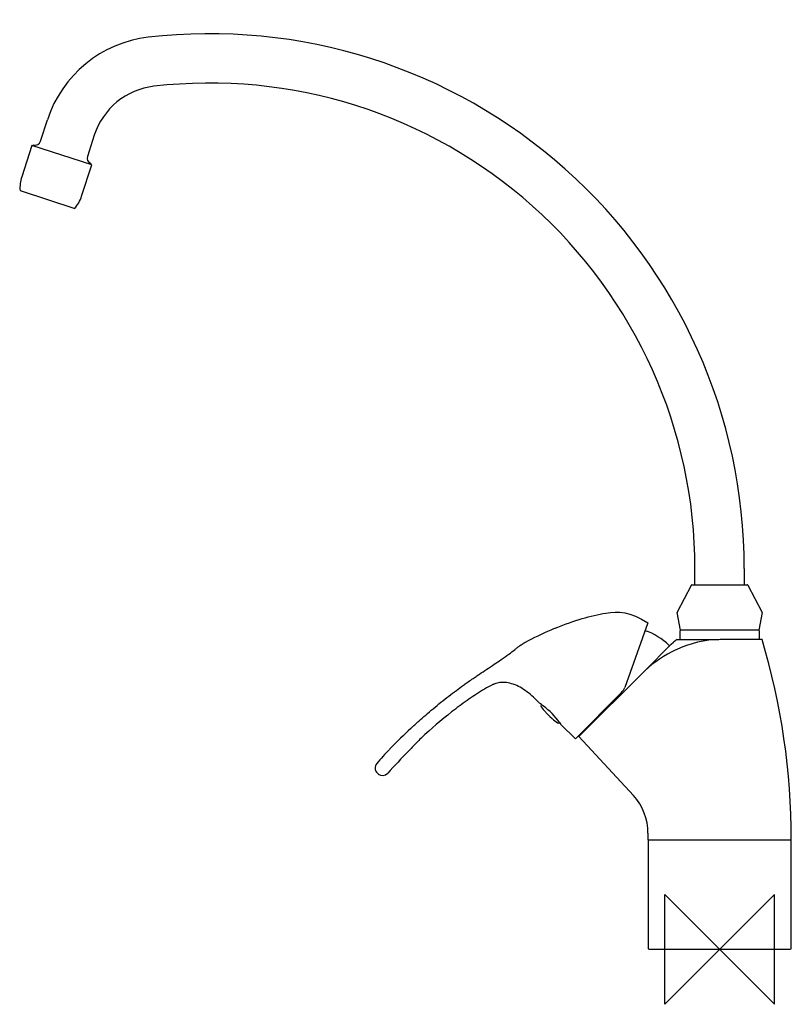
# Model space of a CAD drawing. Header units: millimetres. Extents: x -255 to 26, y -20 to 339.
import ezdxf

# ---------------------------------------------------------------- set-up
doc = ezdxf.new("R2010")
doc.units = ezdxf.units.MM
doc.header["$MEASUREMENT"] = 0
doc.layers.add('ORIGIN', color=6, linetype='Continuous')
doc.layers.add('PLANNING', color=1, linetype='Continuous')

# ---------------------------------------------------------------- blocks, each defined once
blk = doc.blocks.new('47100110_r')
at = {"layer": 'ORIGIN'}
for p, q in [((-20, -20), (-20, 20)), ((-20, 20), (20, -20)), ((20, 20), (-20, -20)), ((20, -20), (20, 20))]:
    blk.add_line(p, q, dxfattribs=at)
at = {"layer": 'PLANNING'}
for p, q in [((-247.77, 294.61), (-245.23, 302.43)), ((-228.11, 296.87), (-230.65, 289.05)), ((-250.89, 293.1), (-254.6, 281.69)), ((-229.02, 285.99), (-250.89, 293.1)), ((-250.36, 292.93), (-250.23, 293.31)), ((-250.23, 293.31), (-250.14, 293.28)), ((-232.72, 274.58), (-229.02, 285.99)), ((-229.43, 286.55), (-229.55, 286.17)), ((-229.52, 286.58), (-229.43, 286.55)), ((-255.19, 276.62), (-235.22, 270.14)), ((-9, 132.9), (-9, 138.84)), ((9, 138.84), (9, 132.9)), ((-10.13, 132.9), (10.13, 132.9)), ((-15.42, 123.06), (-10.31, 132.79)), ((10.31, 132.79), (15.42, 123.06)), ((-14.25, 116.4), (-15.48, 122.82)), ((15.48, 122.82), (14.25, 116.4)), ((-26.16, 119.04), (-34.59, 95.55)), ((-14.4, 116.2), (-14.2, 116.4)), ((-14.4, 113), (-14.4, 116.2)), ((14.25, 116.4), (-14.25, 116.4)), ((14.2, 116.4), (14.4, 116.2)), ((14.4, 116.2), (14.4, 113)), ((-17.66, 111.24), (-16.83, 111.96)), ((-15.5, 113), (-0.26, 113)), ((15.5, 113), (0.18, 113)), ((-27.29, 101.6), (-17.66, 111.24)), ((-18.44, 110.86), (-18.44, 110.46)), ((-18.43, 110.84), (-18.42, 110.84)), ((-27.29, 101.6), (-51.31, 77.58)), ((-35.74, 93.71), (-52.56, 76.74)), ((-67.71, 91.76), (-67.93, 91.97)), ((-65.7, 89.76), (-67.71, 91.76)), ((-65.65, 89.73), (-65.7, 89.76)), ((-64.95, 89.24), (-65.04, 89.15)), ((-63.56, 86.6), (-63.39, 86.41)), ((-61.26, 84.3), (-61.07, 84.13)), ((-58.51, 82.67), (-58.42, 82.76)), ((-57.88, 82.02), (-57.92, 82.07)), ((-52.56, 76.74), (-57.88, 82.02)), ((-51.31, 77.58), (-31.46, 56.12)), ((-50.92, 78), (-51.3, 78.01)), ((-112.57, 73.3), (-113.46, 72.34)), ((-124.5, 63.95), (-124.83, 64.23)), ((-121.07, 64.23), (-121.08, 64.21)), ((-26.14, 42.35), (-26.15, 40)), ((-26.15, 40), (26.15, 40)), ((-26, 39.8), (-25.8, 40)), ((-26, 0.2), (-26, 39.8)), ((25.8, 40), (26, 39.8)), ((26, 39.8), (26, 0.2)), ((-25.8, 0), (-26, 0.2)), ((26, 0.2), (25.8, 0)), ((25.8, 0), (-25.8, 0))]:
    blk.add_line(p, q, dxfattribs=at)
for centre, radius, start, end in [((-186, 138.84), 195, 360, 96.6111), ((-203.38, 288.83), 44, 96.6111, 162), ((-203.38, 288.83), 26, 96.6111, 162), ((-186, 138.84), 177, 360, 96.6111), ((-249.67, 295.23), 2, 256.6098, 342), ((-228.75, 288.43), 2, 161.9998, 247.3907), ((-242.23, 277.67), 13, 162.0006, 184.6192), ((-245.09, 278.6), 13, 319.3801, 342), ((-10.13, 132.7), 0.201, 90, 152.1332), ((10.13, 132.7), 0.2, 27.6995, 90.1675), ((-14.97, 122.82), 0.507, 152.3005, 179.7945), ((14.97, 122.82), 0.506, 0.1697, 27.7352), ((-11.93, 1.57), 125.13, 113.3625, 118.157), ((-15.85, 10.63), 115.26, 112.3094, 113.3625), ((-34.67, 94.23), 23.23, 45.6796, 71.1301), ((-54.46, 81.01), 35.03, 118.157, 119.5114), ((-3.6, 96.32), 20.5, 125.5042, 130.2266), ((1.06, 72.75), 40.26, 91.2508, 114.9405), ((-229.29, 40.02), 255.43, 359.995, 16.6007), ((2.57, 69.49), 43.85, 114.9405, 132.9202), ((-39.29, 97.23), 5, 315.2627, 340.2627), ((-76.05, 74.36), 18.56, 53.2743, 55.9037), ((-64.68, 88.79), 0.508, 136.0234, 215.8361), ((-46.92, 101.62), 22.41, 215.8361, 222.077), ((-143.83, -16.49), 131.91, 52.9035, 53.2743), ((-81.3, 66.21), 28.23, 35.8811, 52.9035), ((-43.35, 104.5), 26.99, 222.077, 228.4484), ((-41.71, 106.57), 29.63, 229.2091, 233.9285), ((-58.86, 83.02), 0.5, 233.9285, 315.2627), ((-29.7, 103.54), 35.46, 215.8811, 217.2642), ((54.25, -99.3), 245.36, 132.8481, 135.3048), ((-52.33, 17.02), 82.44, 133.259, 136.9492), ((32.37, -68.06), 207.95, 137.3058, 139.2224), ((67.43, -104.92), 253.26, 135.5824, 138.0971), ((-111.09, 64.29), 12.76, 135.3048, 137.3058), ((-123.22, 66.12), 2.49, 139.0813, 184.4902), ((-123.21, 66.13), 2.5, 184.6147, 229.4645), ((-122.93, 65.84), 2.46, 230.2678, 318.5641), ((-46.37, 42.45), 20.23, 359.7362, 42.5042)]:
    blk.add_arc(centre, radius, start, end, dxfattribs=at)
for points, knots in [([(-59.6, 117.27), (-53.03, 119.96), (-46.98, 121.72), (-37.01, 123.37), (-32.71, 123.26), (-26.16, 119.04)], [509.9818729, 509.9818729, 509.9818729, 509.9818729, 510.1690217, 510.1690217, 510.324087, 510.324087, 510.324087, 510.324087]), ([(-74.76, 109.26), (-74.64, 109.36), (-74.21, 109.69), (-73.62, 110.18), (-72.94, 110.7), (-72.35, 111.11), (-71.92, 111.37), (-71.71, 111.49)], [503.164018, 503.164018, 503.164018, 503.164018, 503.645156, 504.784769, 505.459809, 506.215391, 506.95195, 506.95195, 506.95195, 506.95195]), ([(-90.34, 98.5), (-89.83, 98.85), (-88.93, 99.46), (-86.23, 101.28), (-83.19, 103.31), (-79.59, 105.76), (-77.09, 107.51), (-75.46, 108.72), (-74.76, 109.26)], [484.232576, 484.232576, 484.232576, 484.232576, 486.078458, 487.483524, 494.008875, 497.062011, 500.528759, 503.164018, 503.164018, 503.164018, 503.164018]), ([(-112.6, 80.58), (-111.64, 81.48), (-109.86, 83.12), (-107.17, 85.51), (-104.49, 87.79), (-101.67, 90.1), (-98.84, 92.34), (-96.11, 94.41), (-93.88, 96.03), (-91.98, 97.37), (-90.94, 98.1), (-90.34, 98.5)], [455.632579, 455.632579, 455.632579, 455.632579, 459.569421, 462.877251, 466.438654, 470.126221, 473.812976, 477.244969, 480.422151, 482.073807, 484.232576, 484.232576, 484.232576, 484.232576]), ([(-67.93, 91.97), (-68.67, 92.69), (-70.21, 94), (-72.69, 95.6), (-75.18, 96.73), (-77.22, 97.24), (-78.73, 97.37), (-79.74, 97.35), (-80.72, 97.22), (-81.55, 97), (-82.15, 96.79), (-82.57, 96.62), (-82.87, 96.47), (-83.21, 96.3), (-84.42, 95.69), (-85.52, 95.06), (-86.48, 94.47)], [574.636167, 574.636167, 574.636167, 574.636167, 577.732335, 580.704598, 583.432717, 585.932293, 586.972754, 587.97553, 588.962803, 589.93663, 590.541625, 590.856754, 591.299309, 591.546883, 591.99859, 595.359914, 595.359914, 595.359914, 595.359914]), ([(-86.48, 94.47), (-87.45, 93.87), (-89.36, 92.65), (-93.16, 90.07), (-99.85, 85.13), (-105.28, 80.39), (-108.82, 77.06)], [595.359914, 595.359914, 595.359914, 595.359914, 598.78736, 602.152083, 609.138639, 623.73909, 623.73909, 623.73909, 623.73909])]:
    blk.add_open_spline(points, degree=3, knots=knots, dxfattribs=at)

msp = doc.modelspace()

# ---------------------------------------------------------------- block references
msp.add_blockref('47100110_r', (0, 0))

doc.saveas('drawing.dxf')
